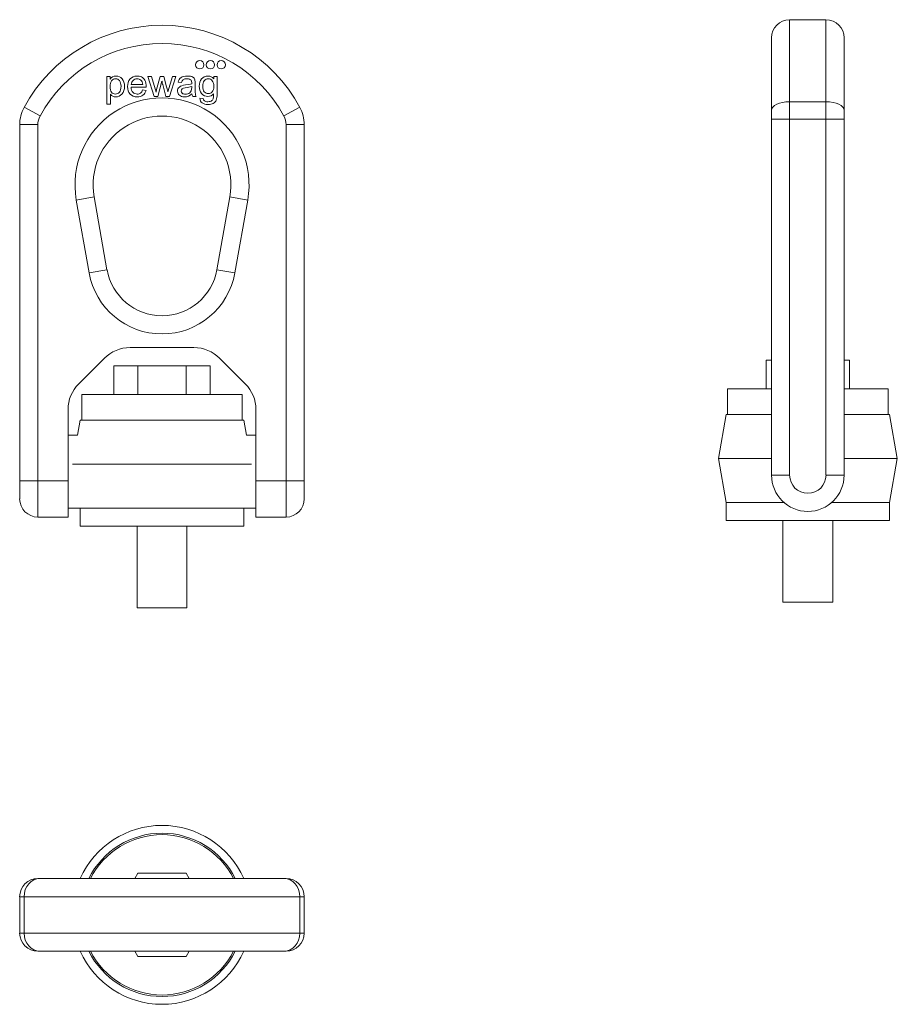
# Model space of a CAD drawing. Header units: millimetres. Extents: x 72 to 247, y 74 to 270.
import ezdxf

# ---------------------------------------------------------------- set-up
doc = ezdxf.new("R2010")
doc.units = ezdxf.units.MM
doc.layers.add('1', color=7, linetype='Continuous', true_color=0xffffff)

msp = doc.modelspace()

# ---------------------------------------------------------------- linework, layer by layer
at = {"layer": '1', "color": 30, "linetype": 'Continuous', "lineweight": 18}
for p, q in [((232.97, 270.29), (225.72, 270.29)), ((222.1, 266.66), (222.1, 252.18)), ((236.6, 252.18), (236.6, 266.66)), ((89.46, 258.95), (89.46, 253.44)), ((90.09, 258.95), (89.46, 258.95)), ((90.09, 258.44), (90.09, 258.95)), ((90.1, 258.44), (90.09, 258.44)), ((97.66, 258.95), (98.9, 254.97)), ((98.37, 258.95), (97.66, 258.95)), ((99.26, 255.8), (98.37, 258.95)), ((100.11, 258.95), (99.39, 256.34)), ((99.62, 254.97), (100.43, 258.03)), ((100.82, 258.95), (100.11, 258.95)), ((100.43, 258.03), (100.44, 258.03)), ((101.37, 256.86), (100.82, 258.95)), ((102.55, 258.95), (101.63, 255.89)), ((101.95, 254.97), (103.22, 258.95)), ((103.22, 258.95), (102.55, 258.95)), ((103.68, 257.81), (104.35, 257.73)), ((110.82, 258.47), (110.8, 258.47)), ((110.82, 258.95), (110.82, 258.47)), ((111.45, 258.95), (110.82, 258.95)), ((94.28, 256.79), (97.32, 256.79)), ((96.61, 257.34), (94.32, 257.34)), ((97.29, 256.17), (96.59, 256.25)), ((99.39, 256.34), (99.26, 255.8)), ((100.6, 257.36), (101.24, 254.97)), ((101.63, 255.89), (101.62, 255.89)), ((105.8, 257.36), (105.16, 257.27)), ((90.15, 255.39), (90.17, 255.39)), ((90.15, 253.44), (90.15, 255.39)), ((98.9, 254.97), (99.62, 254.97)), ((101.24, 254.97), (101.95, 254.97)), ((106.58, 254.97), (107.3, 254.97)), ((108.69, 254.54), (108.02, 254.64)), ((89.46, 253.44), (90.15, 253.44)), ((222.1, 250.45), (222.1, 252.18)), ((236.6, 252.18), (236.6, 250.45)), ((222.1, 179.35), (222.1, 250.45)), ((236.6, 250.45), (236.6, 179.35)), ((72.06, 178.23), (72.06, 249.33)), ((128.86, 249.33), (128.86, 178.23)), ((86.92, 234.91), (89.48, 220.37)), ((111.43, 220.37), (113.99, 234.91)), ((94.08, 204.82), (106.83, 204.82)), ((83.84, 197.58), (88.96, 202.69)), ((111.96, 202.69), (117.08, 197.58)), ((81.71, 180.05), (81.71, 192.45)), ((119.2, 192.45), (119.2, 180.05)), ((83.61, 187.3), (81.71, 187.3)), ((119.2, 187.3), (117.3, 187.3)), ((81.71, 178.23), (81.71, 180.05)), ((119.2, 180.05), (119.2, 178.23)), ((72.06, 174.61), (72.06, 178.23)), ((81.71, 170.98), (81.71, 178.23)), ((119.2, 178.23), (119.2, 170.98)), ((128.86, 178.23), (128.86, 174.61)), ((81.71, 172.79), (84.14, 172.79)), ((116.77, 172.79), (119.2, 172.79)), ((75.68, 170.98), (81.71, 170.98)), ((119.2, 170.98), (125.23, 170.98)), ((75.68, 98.81), (76.12, 98.81)), ((76.12, 98.81), (124.79, 98.81)), ((124.79, 98.81), (125.23, 98.81)), ((72.06, 87.93), (72.06, 95.18)), ((128.86, 95.18), (128.86, 87.93)), ((76.12, 84.31), (75.68, 84.31)), ((124.79, 84.31), (76.12, 84.31)), ((125.23, 84.31), (124.79, 84.31))]:
    msp.add_line(p, q, dxfattribs=at)
at = {"layer": '1', "color": 30, "linetype": 'Continuous', "lineweight": 13}
for p, q in [((225.72, 253.91), (225.72, 270.29)), ((232.97, 253.91), (232.97, 270.29)), ((225.72, 253.91), (232.97, 253.91)), ((225.72, 253.91), (225.72, 250.45)), ((232.97, 250.45), (232.97, 253.91)), ((76.12, 251.06), (72.93, 252.79)), ((124.79, 251.06), (127.98, 252.79)), ((222.1, 250.45), (225.72, 250.45)), ((232.97, 250.45), (225.72, 250.45)), ((225.72, 250.45), (225.72, 179.35)), ((232.97, 250.45), (236.6, 250.45)), ((232.97, 179.35), (232.97, 250.45)), ((72.06, 249.33), (75.68, 249.33)), ((75.68, 249.33), (75.68, 178.23)), ((125.23, 249.33), (128.86, 249.33)), ((125.23, 178.23), (125.23, 249.33)), ((86.92, 234.91), (83.35, 234.28)), ((85.91, 219.74), (83.35, 234.28)), ((113.99, 234.91), (117.56, 234.28)), ((117.56, 234.28), (115, 219.74)), ((89.48, 220.37), (85.91, 219.74)), ((111.43, 220.37), (115, 219.74)), ((222.1, 179.35), (225.72, 179.35)), ((232.97, 179.35), (236.6, 179.35)), ((72.06, 178.23), (75.68, 178.23)), ((75.68, 178.23), (81.71, 178.23)), ((75.68, 170.98), (75.68, 178.23)), ((119.2, 178.23), (125.23, 178.23)), ((128.86, 178.23), (125.23, 178.23)), ((125.23, 178.23), (125.23, 170.98)), ((72.06, 95.18), (72.93, 95.18)), ((127.98, 95.18), (72.93, 95.18)), ((72.93, 95.18), (72.93, 87.93)), ((128.86, 95.18), (127.98, 95.18)), ((127.98, 87.93), (127.98, 95.18)), ((72.06, 87.93), (72.93, 87.93)), ((72.93, 87.93), (127.98, 87.93)), ((127.98, 87.93), (128.86, 87.93))]:
    msp.add_line(p, q, dxfattribs=at)
at = {"layer": '1', "color": 252, "linetype": 'Continuous', "lineweight": 18}
for p, q in [((90.86, 201.19), (95.66, 201.19)), ((90.86, 201.19), (90.86, 195.45)), ((95.66, 201.19), (105.25, 201.19)), ((95.66, 201.19), (95.66, 195.45)), ((105.25, 201.19), (110.05, 201.19)), ((105.25, 201.19), (105.25, 195.45)), ((110.05, 201.19), (110.05, 195.45)), ((221.04, 202.31), (222.1, 202.31)), ((221.04, 202.31), (221.04, 196.57)), ((236.6, 202.31), (237.65, 202.31)), ((237.65, 202.31), (237.65, 196.57)), ((84.44, 195.45), (84.44, 190.32)), ((84.44, 195.45), (116.47, 195.45)), ((116.47, 190.32), (116.47, 195.45)), ((213.33, 196.57), (213.33, 191.44)), ((213.33, 196.57), (222.09, 196.57)), ((236.6, 196.57), (245.36, 196.57)), ((245.36, 191.44), (245.36, 196.57)), ((213.03, 191.44), (211.49, 182.67)), ((213.03, 191.44), (222.09, 191.44)), ((236.6, 191.44), (245.66, 191.44)), ((247.2, 182.67), (245.66, 191.44)), ((84.14, 190.32), (83.61, 187.3)), ((84.14, 190.32), (116.77, 190.32)), ((117.3, 187.3), (116.77, 190.32)), ((82.6, 181.56), (118.32, 181.56)), ((211.49, 182.67), (213.03, 173.91)), ((211.49, 182.67), (222.09, 182.67)), ((236.6, 182.67), (247.2, 182.67)), ((245.66, 173.91), (247.2, 182.67)), ((213.03, 173.91), (213.03, 170.29)), ((213.03, 173.91), (224.55, 173.91)), ((234.14, 173.91), (245.66, 173.91)), ((245.66, 170.29), (245.66, 173.91)), ((84.14, 172.79), (84.14, 169.17)), ((84.14, 172.79), (116.77, 172.79)), ((116.77, 169.17), (116.77, 172.79)), ((116.77, 169.17), (84.14, 169.17)), ((95.47, 169.17), (95.47, 152.85)), ((105.44, 152.85), (105.44, 169.17)), ((213.03, 170.29), (245.66, 170.29)), ((224.36, 170.29), (224.36, 153.97)), ((234.33, 153.97), (234.33, 170.29)), ((224.36, 153.97), (234.33, 153.97)), ((105.44, 152.85), (95.47, 152.85)), ((95.66, 99.86), (95.05, 98.81)), ((105.25, 99.86), (95.66, 99.86)), ((105.86, 98.81), (105.25, 99.86)), ((95.05, 84.31), (95.66, 83.25)), ((95.66, 83.25), (105.25, 83.25)), ((105.25, 83.25), (105.86, 84.31))]:
    msp.add_line(p, q, dxfattribs=at)
at = {"layer": '1', "color": 30, "linetype": 'Continuous', "lineweight": 18}
for centre in [(107.99, 261.29), (110.13, 261.29), (112.28, 261.29)]:
    msp.add_circle(centre, 0.825, dxfattribs=at)
for centre, radius, start, end in [((225.72, 266.66), 3.63, 90, 180), ((232.97, 266.66), 3.63, 0, 90), ((100.46, 237.86), 31.31, 28.4746, 151.5254), ((79.31, 249.33), 7.25, 151.5254, 180), ((121.6, 249.33), 7.25, 0, 28.4746), ((100.46, 237.3), 13.75, 350, 190), ((100.46, 222.31), 11.14, 190, 350), ((94.08, 197.57), 7.25, 90, 135), ((106.83, 197.57), 7.25, 45, 90), ((88.96, 192.45), 7.25, 135, 180), ((111.95, 192.45), 7.25, 0, 45), ((229.35, 179.35), 7.25, 180, 0), ((75.68, 174.61), 3.63, 180, 270), ((125.23, 174.61), 3.63, 270, 0), ((75.68, 95.18), 3.63, 90, 180), ((125.23, 95.18), 3.63, 0, 90), ((75.68, 87.93), 3.63, 180, 270), ((125.23, 87.93), 3.63, 270, 0)]:
    msp.add_arc(centre, radius, start, end, dxfattribs=at)
at = {"layer": '1', "color": 30, "linetype": 'Continuous', "lineweight": 13}
for centre, radius, start, end in [((100.46, 237.86), 27.68, 28.4746, 151.5254), ((100.46, 237.3), 17.37, 350, 190), ((79.31, 249.33), 3.63, 151.5254, 180), ((121.6, 249.33), 3.63, 0, 28.4746), ((100.46, 222.31), 14.77, 190, 350), ((229.35, 179.35), 3.63, 180, 0)]:
    msp.add_arc(centre, radius, start, end, dxfattribs=at)
at = {"layer": '1', "color": 252, "linetype": 'Continuous', "lineweight": 18}
for radius, start, end in [(17.86, 23.9512, 156.0431), (16.31, 26.3869, 153.6075), (16.01, 26.9212, 153.0731), (17.86, 203.9569, 336.0487), (16.31, 206.3925, 333.6131), (16.01, 206.9269, 333.0788)]:
    msp.add_arc((100.46, 91.56), radius, start, end, dxfattribs=at)
at = {"layer": '1', "color": 30, "linetype": 'Continuous', "lineweight": 13}
for centre, major_axis, ratio, start_param, end_param in [((225.72, 252.18), (-3.63, 0), 0.476769, 4.712389, 6.283185), ((232.97, 252.18), (3.63, 0), 0.476769, 0, 1.570796), ((76.12, 95.18), (0, 3.63), 0.879029, 0, 1.570796), ((124.79, 95.18), (0, 3.63), 0.879029, 4.712389, 6.283185), ((76.12, 87.93), (0, -3.63), 0.879029, 4.712389, 6.283185), ((124.79, 87.93), (0, -3.63), 0.879029, 0, 1.570796)]:
    msp.add_ellipse(centre, major_axis=major_axis, ratio=ratio, start_param=start_param, end_param=end_param, dxfattribs=at)
at = {"layer": '1', "color": 30, "linetype": 'Continuous', "lineweight": 18}
for points, knots in [([(91.96, 255.82), (91.75, 255.56), (91.49, 255.43), (90.84, 255.43), (90.58, 255.56), (90.18, 256.07), (90.08, 256.44), (90.08, 257.4), (90.18, 257.78), (90.39, 258.07)], [0, 0, 0, 0, 0.252523, 0.252523, 0.507302, 0.507302, 0.760524, 0.760524, 1, 1, 1, 1]), ([(90.17, 255.39), (90.43, 255.05), (90.78, 254.88), (91.71, 254.88), (92.13, 255.07), (92.81, 255.83), (92.98, 256.34), (92.98, 257.6), (92.82, 258.09), (92.52, 258.47)], [0, 0, 0, 0, 0.230139, 0.230139, 0.492074, 0.492074, 0.754009, 0.754009, 1, 1, 1, 1]), ([(90.39, 258.07), (90.6, 258.36), (90.87, 258.51), (91.51, 258.51), (91.77, 258.38), (91.97, 258.12)], [0, 0, 0, 0, 0.508929, 0.508929, 1, 1, 1, 1]), ([(91.97, 258.12), (92.17, 257.85), (92.28, 257.48), (92.28, 256.47), (92.17, 256.08), (91.96, 255.82)], [0, 0, 0, 0, 0.485315, 0.485315, 1, 1, 1, 1]), ([(97.03, 258.2), (96.84, 258.5), (96.61, 258.72), (96.06, 258.98), (95.78, 259.04), (94.88, 259.04), (94.41, 258.84), (93.75, 258.06), (93.58, 257.56), (93.58, 256.29), (93.75, 255.79), (94.09, 255.43)], [0, 0, 0, 0, 0.122571, 0.122571, 0.245141, 0.245141, 0.495638, 0.495638, 0.746134, 0.746134, 1, 1, 1, 1]), ([(94.68, 258.17), (94.89, 258.38), (95.16, 258.49), (95.75, 258.49), (96, 258.4), (96.23, 258.22)], [0, 0, 0, 0, 0.544578, 0.544578, 1, 1, 1, 1]), ([(106.58, 258.83), (106.35, 258.97), (106, 259.04), (104.98, 259.04), (104.56, 258.94), (104.25, 258.73)], [0, 0, 0, 0, 0.476124, 0.476124, 1, 1, 1, 1]), ([(104.71, 258.33), (104.88, 258.43), (105.11, 258.49), (105.64, 258.49), (105.82, 258.46), (105.96, 258.4)], [0, 0, 0, 0, 0.559783, 0.559783, 1, 1, 1, 1]), ([(107.11, 255.52), (107.09, 255.71), (107.08, 256.08), (107.08, 256.94), (107.08, 257.24), (107.08, 257.86), (107.05, 258.11), (107, 258.31)], [0, 0, 0, 0, 0.472356, 0.472356, 0.730769, 0.730769, 1, 1, 1, 1]), ([(110.8, 258.47), (110.5, 258.85), (110.11, 259.04), (109.09, 259.04), (108.66, 258.84), (108.04, 258.06), (107.88, 257.58), (107.88, 256.41), (108.04, 255.93), (108.68, 255.16), (109.1, 254.97), (110.08, 254.97), (110.46, 255.14), (110.76, 255.49)], [0, 0, 0, 0, 0.152201, 0.152201, 0.327187, 0.327187, 0.502173, 0.502173, 0.676318, 0.676318, 0.850463, 0.850463, 1, 1, 1, 1]), ([(110.47, 255.86), (110.25, 255.63), (109.99, 255.52), (109.38, 255.52), (109.12, 255.64), (108.69, 256.12), (108.58, 256.51), (108.58, 257.48), (108.69, 257.84), (109.09, 258.36), (109.36, 258.49), (110, 258.49), (110.27, 258.36), (110.49, 258.11)], [0, 0, 0, 0, 0.170496, 0.170496, 0.350972, 0.350972, 0.53257, 0.53257, 0.689759, 0.689759, 0.846948, 0.846948, 1, 1, 1, 1]), ([(110.49, 258.11), (110.7, 257.85), (110.81, 257.49), (110.81, 256.48), (110.7, 256.09), (110.47, 255.86)], [0, 0, 0, 0, 0.469444, 0.469444, 1, 1, 1, 1]), ([(111.28, 254.24), (111.4, 254.52), (111.45, 254.94), (111.45, 256.65), (111.45, 257.8), (111.45, 258.95)], [0, 0, 0, 0, 0.329499, 0.329499, 1, 1, 1, 1]), ([(96.18, 255.63), (96, 255.5), (95.78, 255.43), (95.18, 255.43), (94.89, 255.55), (94.67, 255.78)], [0, 0, 0, 0, 0.434679, 0.434679, 1, 1, 1, 1]), ([(103.92, 256.84), (103.68, 256.63), (103.56, 256.35), (103.56, 255.68), (103.69, 255.4), (104.18, 254.98), (104.52, 254.88), (105.48, 254.88), (105.98, 255.07), (106.44, 255.46)], [0, 0, 0, 0, 0.228358, 0.228358, 0.466434, 0.466434, 0.703045, 0.703045, 1, 1, 1, 1]), ([(104.51, 255.59), (104.37, 255.71), (104.3, 255.86), (104.3, 256.4), (104.56, 256.62), (105.6, 256.75), (106.03, 256.85), (106.39, 256.97)], [0, 0, 0, 0, 0.201238, 0.201238, 0.600619, 0.600619, 1, 1, 1, 1]), ([(106, 255.71), (105.75, 255.51), (105.45, 255.41), (104.85, 255.41), (104.65, 255.47), (104.51, 255.59)], [0, 0, 0, 0, 0.563246, 0.563246, 1, 1, 1, 1]), ([(106.39, 256.97), (106.39, 256.88), (106.39, 256.8), (106.39, 256.24), (106.26, 255.91), (106, 255.71)], [0, 0, 0, 0, 0.146096, 0.146096, 1, 1, 1, 1]), ([(94.09, 255.43), (94.44, 255.06), (94.91, 254.88), (95.98, 254.88), (96.36, 254.99), (96.66, 255.21)], [0, 0, 0, 0, 0.57047, 0.57047, 1, 1, 1, 1]), ([(108.48, 253.66), (108.78, 253.46), (109.16, 253.36), (110.03, 253.36), (110.38, 253.43), (110.96, 253.74), (111.17, 253.96), (111.28, 254.24)], [0, 0, 0, 0, 0.361029, 0.361029, 0.681442, 0.681442, 1, 1, 1, 1]), ([(110.4, 254.12), (110.23, 253.98), (109.97, 253.91), (109.33, 253.91), (109.11, 253.96), (108.95, 254.07)], [0, 0, 0, 0, 0.555804, 0.555804, 1, 1, 1, 1]), ([(110.76, 255.49), (110.76, 255.13), (110.74, 254.85), (110.66, 254.44), (110.56, 254.26), (110.4, 254.12)], [0, 0, 0, 0, 0.5, 0.5, 1, 1, 1, 1])]:
    msp.add_open_spline(points, degree=3, knots=knots, dxfattribs=at)
for points in [[(91.26, 259.04), (90.74, 259.04), (90.36, 258.84), (90.1, 258.44)], [(92.52, 258.47), (92.21, 258.85), (91.79, 259.04), (91.26, 259.04)], [(94.32, 257.34), (94.35, 257.68), (94.47, 257.96), (94.68, 258.17)], [(96.23, 258.22), (96.46, 258.04), (96.58, 257.75), (96.61, 257.34)], [(97.32, 256.79), (97.32, 257.42), (97.22, 257.89), (97.03, 258.2)], [(100.44, 258.03), (100.44, 258.01), (100.47, 257.9), (100.52, 257.68)], [(100.52, 257.68), (100.57, 257.47), (100.6, 257.36), (100.6, 257.36)], [(104.25, 258.73), (103.95, 258.53), (103.76, 258.22), (103.68, 257.81)], [(104.35, 257.73), (104.42, 258.02), (104.54, 258.22), (104.71, 258.33)], [(105.96, 258.4), (106.1, 258.35), (106.2, 258.28), (106.26, 258.19)], [(106.26, 258.19), (106.32, 258.1), (106.36, 258.01), (106.37, 257.93)], [(106.37, 257.93), (106.39, 257.84), (106.39, 257.7), (106.39, 257.5)], [(107, 258.31), (106.95, 258.52), (106.81, 258.69), (106.58, 258.83)], [(94.67, 255.78), (94.44, 256.01), (94.31, 256.35), (94.28, 256.79)], [(96.59, 256.25), (96.49, 255.98), (96.36, 255.77), (96.18, 255.63)], [(96.66, 255.21), (96.97, 255.43), (97.18, 255.75), (97.29, 256.17)], [(101.62, 255.89), (101.6, 255.96), (101.52, 256.29), (101.37, 256.86)], [(105.16, 257.27), (104.57, 257.19), (104.16, 257.05), (103.92, 256.84)], [(106.39, 257.5), (106.24, 257.44), (106.04, 257.4), (105.8, 257.36)], [(106.44, 255.46), (106.47, 255.26), (106.51, 255.09), (106.58, 254.97)], [(107.3, 254.97), (107.2, 255.15), (107.13, 255.33), (107.11, 255.52)], [(108.02, 254.64), (108.02, 254.18), (108.17, 253.86), (108.48, 253.66)], [(108.95, 254.07), (108.8, 254.17), (108.71, 254.33), (108.69, 254.54)]]:
    msp.add_open_spline(points, degree=3, dxfattribs=at)

doc.saveas('drawing.dxf')
